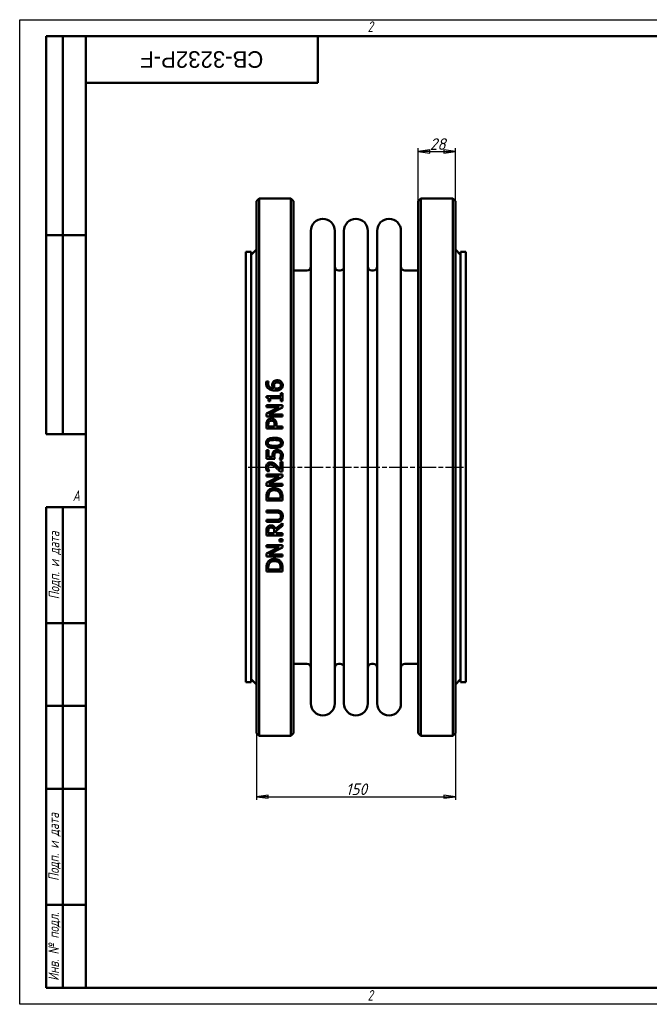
# Model space of a CAD drawing. Header units: millimetres. Extents: x 0 to 1050, y 0 to 742.
# Tile 1 of 2: x 0 to 475, y 0 to 742. Entities that reach past the tile are written whole.
import ezdxf
from ezdxf.enums import TextEntityAlignment as Align

# ---------------------------------------------------------------- set-up
doc = ezdxf.new("R2018")
doc.units = ezdxf.units.MM
doc.header["$LTSCALE"] = 2.5
doc.linetypes.add('CHAIN', pattern=[0.7087, 0.4724, -0.0591, 0.1181, -0.0591])
for name, color, linetype, lineweight in [('Видимый контур (ГОСТ)', 7, 'Continuous', 50), ('Кромка (ГОСТ)', 7, 'Continuous', 50), ('Обозначение (ГОСТ)', 7, 'Continuous', 25), ('Осевая линия (ГОСТ)', 7, 'Continuous', 25), ('Размер (ГОСТ)', 7, 'Continuous', 25), ('Эскизная геометрия (ГОСТ)', 7, 'Continuous', 50)]:
    doc.layers.add(name, color=color, linetype=linetype, lineweight=lineweight)
doc.styles.add('Альтернативный текст (ГОСТ)', font='arial.ttf', dxfattribs={"width": 0.8})
doc.styles.add('Обычный текст (ГОСТ)', font='GOST Common Italic.ttf')
doc.styles.add('Стиль текста110', font='GOST Common Italic.ttf', dxfattribs={"width": 0.8})
doc.styles.add('Стиль текста112', font='GOST Common Italic.ttf', dxfattribs={"width": 0.8})
doc.dimstyles.new('Обычный (ГОСТ)', dxfattribs={"dimscale": 2.5, "dimtxt": 3.5, "dimasz": 3.5, "dimexe": 1, "dimexo": 0, "dimgap": 0.5, "dimtad": 1, "dimtxsty": 'Обычный текст (ГОСТ)', "dimblk": 'Filled-1', "dimcen": 0.09, "dimdle": 15, "dimclrd": 256, "dimclre": 256, "dimclrt": 256, "dimazin": 2, "dimtfac": 0.714286, "dimtdec": 3, "dimtmove": 0, "dimatfit": 3, "dimfxl": 1, "dimtolj": 1, "dimlwd": 25, "dimlwe": 25, "dimarcsym": 0})

# ---------------------------------------------------------------- blocks, each defined once
blk = doc.blocks.new('Рамки ГОСТ - Рамка')
at = {"layer": 'Кромка (ГОСТ)', "lineweight": 25}
for p, q in [((0, 0), (0, 297)), ((0, 297), (420, 297)), ((420, 0), (0, 0))]:
    blk.add_line(p, q, dxfattribs=at)
at = {"layer": 'Кромка (ГОСТ)'}
for p, q in [((415, 292), (20, 292)), ((20, 292), (20, 5)), ((20, 5), (415, 5))]:
    blk.add_line(p, q, dxfattribs=at)
at = {"layer": 'Кромка (ГОСТ)', "char_height": 3.17, "attachment_point": 1, "style": 'Альтернативный текст (ГОСТ)'}
for s, insert, width in [('\\fGOST Common|b0|i1;{\\H3.1700;2}', (105, 296.5), 5.2328), ('\\fGOST Common|b0|i1;{\\H3.1700;A}', (16, 155), 5.1335), ('\\fGOST Common|b0|i1;{\\H3.1700;2}', (104.99, 4.3), 5.2328)]:
    blk.add_mtext(s, dxfattribs=dict(at, insert=insert, width=width))
blk = doc.blocks.new('ГОСТ - Доп. графы 1')
at = {"layer": 'Эскизная геометрия (ГОСТ)'}
for p, q in [((-12, 0), (-12, 145)), ((-12, 145), (0, 145)), ((-7, 145), (-7, 0)), ((-12, 110), (-7, 110)), ((-7, 110), (0, 110)), ((-12, 85), (-7, 85)), ((-7, 85), (0, 85)), ((-12, 60), (-7, 60)), ((-7, 60), (0, 60)), ((-12, 25), (-7, 25)), ((-7, 25), (0, 25)), ((0, 0), (-12, 0))]:
    blk.add_line(p, q, dxfattribs=at)
at = {"layer": 'Обозначение (ГОСТ)', "char_height": 3.17, "attachment_point": 5, "rotation": 90, "style": 'Альтернативный текст (ГОСТ)'}
for s, insert, width in [('\\fGOST Common|b0|i1;{\\H3.1700;Подп. и дата}', (-9.37, 127.41), 34.7679), ('\\fGOST Common|b0|i1;{\\H3.1700;Подп. и дата}', (-9.5, 42.47), 35.1486), ('\\fGOST Common|b0|i1;{\\H3.1700;Инв. № подл.}', (-9.5, 12.41), 24.9618)]:
    blk.add_mtext(s, dxfattribs=dict(at, insert=insert, width=width))
at = {"layer": 'Обозначение (ГОСТ)', "style": 'Стиль текста112'}
for tag, p in [('Подп._и_дата_2', (-3.53, 127.51)), ('Инв._номер_дубликата', (-3.41, 97.47)), ('Взамен_инв._номера', (-3.46, 72.53)), ('Подп._и_дата_1', (-3.42, 42.35)), ('ИНВЕНТАРНЫЙ_НОМЕР', (-3.33, 12.68))]:
    blk.add_attdef(tag, text='', height=3.17, rotation=90, dxfattribs=at).set_placement(p, align=Align.MIDDLE_CENTER)
blk = doc.blocks.new('ГОСТ - Доп. графы 2')
at = {"layer": 'Эскизная геометрия (ГОСТ)'}
for p, q in [((-12, 0), (-12, 120)), ((-12, 120), (0, 120)), ((-7, 0), (-7, 120)), ((-12, 60), (0, 60)), ((0, 0), (-12, 0))]:
    blk.add_line(p, q, dxfattribs=at)
at = {"layer": 'Обозначение (ГОСТ)', "style": 'Стиль текста112'}
for tag, p in [('Первичная_применяемость', (-3.65, 90.03)), ('Справочный_номер', (-3.55, 30.02))]:
    blk.add_attdef(tag, text='', height=3.17, rotation=90, dxfattribs=at).set_placement(p, align=Align.MIDDLE_CENTER)
blk = doc.blocks.new('ГОСТ - Доп. графы 3')
at = {"layer": 'Эскизная геометрия (ГОСТ)'}
for p, q in [((0, 0), (70, 0)), ((70, 0), (70, -14)), ((70, -14), (0, -14))]:
    blk.add_line(p, q, dxfattribs=at)
at = {"layer": 'Обозначение (ГОСТ)', "style": 'Стиль текста110'}
blk.add_attdef('ОБОЗНАЧЕНИЕ', text='', height=5, rotation=180, dxfattribs=at).set_placement((34.94, -6.97), align=Align.MIDDLE_CENTER)
blk = doc.blocks.new('Filled-1')
at = {"color": 0}
for p, q in [((0, 0), (-1, 0.143)), ((-1, 0.143), (-1, -0.143)), ((-1, 0), (0, 0)), ((-1, -0.143), (0, 0))]:
    blk.add_line(p, q, dxfattribs=at)
at = {"color": 0, "flags": 128}
blk.add_lwpolyline([(-1, -0.143), (0, 0), (-1, 0.143), (-1, -0.143)], dxfattribs=at)
at = {"color": 0}
blk.add_solid([(-1, -0.143), (0, 0), (-1, 0.143), (-1, -0.143)], dxfattribs=at)
blk = doc.blocks.new('*D9')
at = {"layer": 'Defpoints', "color": 0, "linetype": 'Continuous', "transparency": 16777216}
for p in [(178.64, 241.08), (328.64, 241.08), (328.64, 156.58)]:
    blk.add_point(p, dxfattribs=at)
at = {"layer": 'Размер (ГОСТ)', "linetype": 'Continuous', "lineweight": 25, "transparency": 16777216}
for p, q in [((178.64, 241.08), (178.64, 154.08)), ((328.64, 241.08), (328.64, 154.08)), ((187.39, 156.58), (319.89, 156.58))]:
    blk.add_line(p, q, dxfattribs=at)
at = {"layer": 'Размер (ГОСТ)', "linetype": 'Continuous', "lineweight": 25, "transparency": 16777216, "xscale": 8.75, "yscale": 8.75, "zscale": 8.75, "rotation": 180}
blk.add_blockref('Filled-1', (178.64, 156.58), dxfattribs=at)
at = {"layer": 'Размер (ГОСТ)', "linetype": 'Continuous', "lineweight": 25, "transparency": 16777216, "xscale": 8.75, "yscale": 8.75, "zscale": 8.75}
blk.add_blockref('Filled-1', (328.64, 156.58), dxfattribs=at)
at = {"layer": 'Размер (ГОСТ)', "linetype": 'Continuous', "lineweight": 25, "transparency": 16777216, "insert": (246.06, 166.58), "char_height": 8.75, "attachment_point": 1, "style": 'Обычный текст (ГОСТ)'}
blk.add_mtext('\\A1;150', dxfattribs=at)
blk = doc.blocks.new('*D13')
at = {"layer": 'Defpoints', "color": 0, "linetype": 'Continuous', "transparency": 16777216}
for p in [(328.64, 643.08), (300.64, 605.58), (328.64, 605.58)]:
    blk.add_point(p, dxfattribs=at)
at = {"layer": 'Размер (ГОСТ)', "linetype": 'Continuous', "lineweight": 25, "transparency": 16777216}
for p, q in [((300.64, 605.58), (300.64, 645.58)), ((309.39, 643.08), (319.89, 643.08)), ((328.64, 605.58), (328.64, 645.58))]:
    blk.add_line(p, q, dxfattribs=at)
at = {"layer": 'Размер (ГОСТ)', "linetype": 'Continuous', "lineweight": 25, "transparency": 16777216, "xscale": 8.75, "yscale": 8.75, "zscale": 8.75, "rotation": 180}
blk.add_blockref('Filled-1', (300.64, 643.08), dxfattribs=at)
at = {"layer": 'Размер (ГОСТ)', "linetype": 'Continuous', "lineweight": 25, "transparency": 16777216, "xscale": 8.75, "yscale": 8.75, "zscale": 8.75}
blk.add_blockref('Filled-1', (328.64, 643.08), dxfattribs=at)
at = {"layer": 'Размер (ГОСТ)', "linetype": 'Continuous', "lineweight": 25, "transparency": 16777216, "insert": (309.36, 653.08), "char_height": 8.75, "attachment_point": 1, "style": 'Обычный текст (ГОСТ)'}
blk.add_mtext('\\A1;28', dxfattribs=at)

msp = doc.modelspace()

# ---------------------------------------------------------------- linework, layer by layer
at = {"layer": 'Видимый контур (ГОСТ)'}
for p, q in [((178.641, 605.58), (180.641, 607.58)), ((178.641, 605.58), (178.641, 204.58)), ((180.641, 202.58), (180.641, 607.58)), ((180.641, 607.58), (204.641, 607.58)), ((204.641, 607.58), (204.641, 202.58)), ((206.641, 605.58), (204.641, 607.58)), ((206.641, 204.58), (206.641, 605.58)), ((300.641, 605.58), (302.641, 607.58)), ((300.641, 204.58), (300.641, 605.58)), ((302.641, 607.58), (326.641, 607.58)), ((302.641, 607.58), (302.641, 202.58)), ((326.641, 202.58), (326.641, 607.58)), ((328.641, 605.58), (326.641, 607.58)), ((328.641, 605.58), (328.641, 204.58)), ((219.641, 226.83), (219.641, 583.33)), ((237.641, 226.83), (237.641, 583.33)), ((244.641, 226.83), (244.641, 583.33)), ((262.641, 226.83), (262.641, 583.33)), ((269.641, 226.83), (269.641, 583.33)), ((287.641, 226.83), (287.641, 583.33)), ((170.641, 242.83), (170.641, 567.33)), ((170.641, 567.33), (174.641, 567.33)), ((174.641, 565.08), (178.641, 569.08)), ((174.641, 242.83), (174.641, 567.33)), ((332.641, 565.08), (328.641, 569.08)), ((332.641, 242.83), (332.641, 567.33)), ((332.641, 567.33), (336.641, 567.33)), ((336.641, 242.83), (336.641, 567.33)), ((206.641, 553.33), (216.641, 553.33)), ((240.641, 553.33), (241.641, 553.33)), ((265.641, 553.33), (266.641, 553.33)), ((290.641, 553.33), (300.641, 553.33)), ((186.121, 469.553), (187.668, 469.553)), ((187.668, 469.485), (187.668, 469.553)), ((196.954, 460.801), (196.954, 458.671)), ((196.954, 460.801), (198.18, 460.801)), ((198.18, 454.947), (198.18, 460.801)), ((186.141, 458.671), (186.141, 457.427)), ((186.141, 458.671), (196.954, 458.671)), ((188.912, 454.947), (187.813, 454.947)), ((188.912, 454.947), (188.912, 457.125)), ((196.954, 457.125), (188.912, 457.125)), ((196.954, 457.125), (196.954, 454.947)), ((198.18, 454.947), (196.954, 454.947)), ((186.18, 451.913), (198.18, 451.913)), ((186.18, 451.913), (186.18, 450.425)), ((195.681, 450.425), (186.18, 450.425)), ((195.681, 450.425), (186.18, 445.592)), ((186.18, 445.592), (186.18, 443.326)), ((187.833, 444.814), (198.18, 450.123)), ((198.18, 450.123), (198.18, 451.913)), ((198.18, 443.326), (186.18, 443.326)), ((187.833, 444.814), (198.18, 444.814)), ((198.18, 443.326), (198.18, 444.814)), ((186.18, 437.239), (186.18, 434.224)), ((198.18, 434.224), (186.18, 434.224)), ((187.561, 435.819), (187.561, 437.141)), ((187.561, 435.819), (192.345, 435.819)), ((192.345, 436.908), (192.345, 435.819)), ((193.706, 435.819), (193.706, 437.17)), ((193.706, 435.819), (198.18, 435.819)), ((198.18, 434.224), (198.18, 435.819)), ((186.18, 417.926), (186.18, 411.342)), ((186.18, 417.926), (187.59, 417.926)), ((187.59, 412.888), (187.59, 417.926)), ((192.364, 411.342), (186.18, 411.342)), ((187.59, 412.888), (190.789, 412.888)), ((196.05, 410.963), (196.05, 410.846)), ((197.752, 410.846), (196.05, 410.846)), ((196.789, 409.115), (198.18, 409.115)), ((196.789, 409.115), (196.789, 403.222)), ((198.18, 401.715), (198.18, 409.115)), ((188.358, 401.968), (186.646, 401.968)), ((188.358, 401.968), (188.358, 402.055)), ((198.18, 401.715), (196.478, 401.715)), ((186.18, 399.624), (186.18, 398.136)), ((186.18, 399.624), (198.18, 399.624)), ((195.681, 398.136), (186.18, 393.303)), ((195.681, 398.136), (186.18, 398.136)), ((187.833, 392.525), (198.18, 397.835)), ((198.18, 397.835), (198.18, 399.624)), ((186.18, 393.303), (186.18, 391.038)), ((198.18, 391.038), (186.18, 391.038)), ((187.833, 392.525), (198.18, 392.525)), ((198.18, 391.038), (198.18, 392.525)), ((186.18, 382.577), (186.18, 379.845)), ((198.18, 379.845), (186.18, 379.845)), ((187.561, 381.44), (187.561, 382.655)), ((187.561, 381.44), (196.799, 381.44)), ((196.799, 382.655), (196.799, 381.44)), ((198.18, 379.845), (198.18, 382.606)), ((186.18, 372.405), (193.668, 372.405)), ((186.18, 372.405), (186.18, 370.811)), ((193.706, 370.811), (186.18, 370.811)), ((186.18, 365.316), (186.18, 363.722)), ((186.18, 365.316), (193.668, 365.316)), ((193.668, 363.722), (186.18, 363.722)), ((186.18, 356.72), (186.18, 353.628)), ((187.561, 355.222), (187.561, 356.807)), ((192.073, 356.623), (192.073, 355.222)), ((198.18, 362.914), (192.958, 358.645)), ((193.405, 357.051), (198.18, 360.843)), ((193.405, 355.222), (193.405, 357.051)), ((198.18, 360.843), (198.18, 362.914)), ((198.18, 353.628), (186.18, 353.628)), ((187.561, 355.222), (192.073, 355.222)), ((193.405, 355.222), (198.18, 355.222)), ((195.885, 350.866), (195.885, 348.94)), ((195.885, 350.866), (198.18, 350.866)), ((198.18, 353.628), (198.18, 355.222)), ((198.18, 348.94), (198.18, 350.866)), ((186.18, 346.198), (186.18, 344.71)), ((186.18, 346.198), (198.18, 346.198)), ((195.681, 344.71), (186.18, 339.877)), ((195.681, 344.71), (186.18, 344.71)), ((187.833, 339.099), (198.18, 344.409)), ((198.18, 348.94), (195.885, 348.94)), ((198.18, 344.409), (198.18, 346.198)), ((186.18, 339.877), (186.18, 337.611)), ((198.18, 337.611), (186.18, 337.611)), ((187.833, 339.099), (198.18, 339.099)), ((198.18, 337.611), (198.18, 339.099)), ((186.18, 329.151), (186.18, 326.418)), ((187.561, 328.013), (187.561, 329.229)), ((187.561, 328.013), (196.799, 328.013)), ((196.799, 329.229), (196.799, 328.013)), ((198.18, 326.418), (198.18, 329.18)), ((198.18, 326.418), (186.18, 326.418)), ((206.641, 256.83), (216.641, 256.83)), ((240.641, 256.83), (241.641, 256.83)), ((265.641, 256.83), (266.641, 256.83)), ((290.641, 256.83), (300.641, 256.83)), ((174.641, 245.08), (178.641, 241.08)), ((332.641, 245.08), (328.641, 241.08)), ((170.641, 242.83), (174.641, 242.83)), ((332.641, 242.83), (336.641, 242.83)), ((178.641, 204.58), (180.641, 202.58)), ((180.641, 202.58), (204.641, 202.58)), ((206.641, 204.58), (204.641, 202.58)), ((300.641, 204.58), (302.641, 202.58)), ((302.641, 202.58), (326.641, 202.58)), ((328.641, 204.58), (326.641, 202.58))]:
    msp.add_line(p, q, dxfattribs=at)
for centre, radius, start, end in [((228.641, 583.33), 9, 0, 180), ((253.641, 583.33), 9, 0, 180), ((278.641, 583.33), 9, 0, 180), ((216.641, 556.33), 3, 270, 0), ((240.641, 556.33), 3, 180, 270), ((241.641, 556.33), 3, 270, 0), ((265.641, 556.33), 3, 180, 270), ((266.641, 556.33), 3, 270, 0), ((290.641, 556.33), 3, 180, 270), ((216.641, 253.83), 3, 0, 90), ((240.641, 253.83), 3, 90, 180), ((241.641, 253.83), 3, 0, 90), ((265.641, 253.83), 3, 90, 180), ((266.641, 253.83), 3, 0, 90), ((290.641, 253.83), 3, 90, 180), ((228.641, 226.83), 9, 180, 0), ((253.641, 226.83), 9, 180, 0), ((278.641, 226.83), 9, 180, 0)]:
    msp.add_arc(centre, radius, start, end, dxfattribs=at)
for points, knots in [([(185.956, 468.192), (185.956, 468.33), (185.96, 468.469), (185.975, 468.742), (185.987, 468.885), (186.027, 469.195), (186.064, 469.381), (186.121, 469.553)], [0, 0, 0, 0, 0.04373549, 0.04373549, 0.08623541, 0.08623541, 0.14451366, 0.14451366, 0.14451366, 0.14451366]), ([(187.891, 464.127), (187.455, 464.438), (187.089, 464.812), (186.593, 465.543), (186.381, 465.922), (186.032, 466.986), (185.956, 467.589), (185.956, 468.192)], [0, 0, 0, 0, 0.16332777, 0.16332777, 0.27361689, 0.27361689, 0.40429995, 0.40429995, 0.40429995, 0.40429995]), ([(187.668, 469.485), (187.598, 469.351), (187.542, 469.187), (187.385, 468.648), (187.347, 468.307), (187.347, 467.978)], [0, 0, 0, 0, 0.0471989, 0.0471989, 0.17777388, 0.17777388, 0.17777388, 0.17777388]), ([(187.347, 467.978), (187.347, 467.529), (187.415, 467.084), (187.733, 466.292), (187.953, 465.962), (188.5, 465.414), (188.864, 465.137), (190.013, 464.654), (190.693, 464.525), (191.353, 464.467)], [0, 0, 0, 0, 0.14157785, 0.14157785, 0.26697038, 0.26697038, 0.37941902, 0.37941902, 0.50550034, 0.50550034, 0.50550034, 0.50550034]), ([(190.517, 466.966), (190.517, 467.191), (190.528, 467.418), (190.567, 467.75), (190.584, 467.858), (190.656, 468.223), (190.723, 468.416), (190.92, 468.844), (191.066, 469.075), (191.227, 469.29)], [0, 0, 0, 0, 0.07073924, 0.07073924, 0.10521342, 0.10521342, 0.18781422, 0.18781422, 0.29554588, 0.29554588, 0.29554588, 0.29554588]), ([(191.227, 469.29), (191.385, 469.501), (191.567, 469.691), (192.061, 470.079), (192.338, 470.212), (192.834, 470.41), (193.136, 470.486), (193.723, 470.575), (194.007, 470.593), (194.29, 470.593)], [0, 0, 0, 0, 0.08176915, 0.08176915, 0.19266845, 0.19266845, 0.34605545, 0.34605545, 0.485074, 0.485074, 0.485074, 0.485074]), ([(192.267, 468.143), (192.158, 468.004), (192.071, 467.853), (191.853, 467.278), (191.849, 466.787), (191.849, 466.606)], [0, 0, 0, 0, 0.0548959, 0.0548959, 0.19282904, 0.19282904, 0.19282904, 0.19282904]), ([(194.358, 468.96), (194.086, 468.96), (193.806, 468.94), (193.217, 468.821), (192.959, 468.715), (192.557, 468.451), (192.401, 468.307), (192.267, 468.143)], [0, 0, 0, 0, 0.08151971, 0.08151971, 0.1805611, 0.1805611, 0.26054014, 0.26054014, 0.26054014, 0.26054014]), ([(194.29, 470.593), (194.584, 470.593), (194.877, 470.57), (195.718, 470.422), (196.141, 470.244), (196.767, 469.914), (197.054, 469.711), (197.304, 469.465)], [0, 0, 0, 0, 0.08825075, 0.08825075, 0.25677929, 0.25677929, 0.42726092, 0.42726092, 0.42726092, 0.42726092]), ([(197.12, 466.791), (197.12, 467.086), (197.072, 467.377), (196.854, 467.89), (196.705, 468.101), (196.356, 468.436), (196.141, 468.597), (195.59, 468.815), (195.348, 468.873), (194.859, 468.945), (194.607, 468.96), (194.358, 468.96)], [0, 0, 0, 0, 0.092841, 0.092841, 0.17470393, 0.17470393, 0.2416422, 0.2416422, 0.28869159, 0.28869159, 0.3362583, 0.3362583, 0.3362583, 0.3362583]), ([(197.304, 469.465), (197.535, 469.243), (197.735, 468.999), (198.055, 468.481), (198.17, 468.23), (198.379, 467.584), (198.433, 467.185), (198.433, 466.782)], [0, 0, 0, 0, 0.09860908, 0.09860908, 0.1896152, 0.1896152, 0.32426047, 0.32426047, 0.32426047, 0.32426047]), ([(192.909, 462.814), (192.363, 462.814), (191.814, 462.843), (190.629, 462.994), (189.971, 463.133), (188.824, 463.556), (188.336, 463.807), (187.891, 464.127)], [0, 0, 0, 0, 0.16374089, 0.16374089, 0.35854974, 0.35854974, 0.51976002, 0.51976002, 0.51976002, 0.51976002]), ([(191.353, 464.467), (191.195, 464.694), (191.054, 464.931), (190.877, 465.293), (190.826, 465.41), (190.668, 465.813), (190.517, 466.276), (190.517, 466.966)], [0, 0, 0, 0, 0.08551046, 0.08551046, 0.1255808, 0.1255808, 0.22049347, 0.22049347, 0.22049347, 0.22049347]), ([(191.849, 466.606), (191.849, 466.405), (191.865, 466.204), (191.934, 465.798), (191.986, 465.602), (192.172, 465.074), (192.326, 464.763), (192.51, 464.467)], [0, 0, 0, 0, 0.06348389, 0.06348389, 0.12954282, 0.12954282, 0.2360914, 0.2360914, 0.2360914, 0.2360914]), ([(192.51, 464.467), (192.622, 464.461), (192.735, 464.454), (192.894, 464.445), (193.031, 464.438), (193.269, 464.438)], [0, 0, 0, 0, 0.033700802, 0.033700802, 0.047718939, 0.047718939, 0.047718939, 0.047718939]), ([(197.343, 464.136), (197.117, 463.92), (196.86, 463.738), (196.178, 463.357), (195.772, 463.216), (195.087, 463.009), (194.639, 462.928), (193.771, 462.833), (193.337, 462.814), (192.909, 462.814)], [0, 0, 0, 0, 0.09603606, 0.09603606, 0.23679265, 0.23679265, 0.46752117, 0.46752117, 0.68895349, 0.68895349, 0.68895349, 0.68895349]), ([(193.269, 464.438), (193.654, 464.438), (194.056, 464.455), (195.198, 464.601), (195.634, 464.789), (196.129, 465.051), (196.296, 465.161), (196.439, 465.294)], [0, 0, 0, 0, 0.11568086, 0.11568086, 0.34510404, 0.34510404, 0.46912286, 0.46912286, 0.46912286, 0.46912286]), ([(196.439, 465.294), (196.588, 465.427), (196.725, 465.577), (196.883, 465.822), (196.97, 465.97), (197.093, 466.391), (197.12, 466.59), (197.12, 466.791)], [0, 0, 0, 0, 0.06135992, 0.06135992, 0.09050943, 0.09050943, 0.1155253, 0.1155253, 0.1155253, 0.1155253]), ([(198.433, 466.782), (198.433, 466.517), (198.411, 466.253), (198.314, 465.744), (198.243, 465.503), (198.057, 465.064), (197.949, 464.868), (197.681, 464.484), (197.522, 464.302), (197.343, 464.136)], [0, 0, 0, 0, 0.0832657, 0.0832657, 0.1627553, 0.1627553, 0.23386201, 0.23386201, 0.30956799, 0.30956799, 0.30956799, 0.30956799]), ([(187.813, 454.947), (187.813, 455.286), (187.794, 455.649), (187.652, 456.424), (187.53, 456.662), (187.362, 456.925), (187.254, 457.035), (186.987, 457.219), (186.832, 457.286), (186.499, 457.384), (186.319, 457.412), (186.141, 457.427)], [0, 0, 0, 0, 0.10512281, 0.10512281, 0.24349592, 0.24349592, 0.38099098, 0.38099098, 0.52687901, 0.52687901, 0.6811068, 0.6811068, 0.6811068, 0.6811068]), ([(186.18, 437.239), (186.18, 437.576), (186.193, 437.92), (186.256, 438.552), (186.303, 438.859), (186.49, 439.59), (186.668, 440.005), (186.928, 440.38)], [0, 0, 0, 0, 0.10242899, 0.10242899, 0.19303859, 0.19303859, 0.33075675, 0.33075675, 0.33075675, 0.33075675]), ([(186.928, 440.38), (187.082, 440.605), (187.26, 440.81), (187.741, 441.24), (188.003, 441.388), (188.426, 441.599), (188.704, 441.686), (189.256, 441.788), (189.528, 441.809), (189.797, 441.809)], [0, 0, 0, 0, 0.08272819, 0.08272819, 0.1948829, 0.1948829, 0.37518791, 0.37518791, 0.54159246, 0.54159246, 0.54159246, 0.54159246]), ([(188.018, 439.281), (187.889, 439.088), (187.794, 438.877), (187.661, 438.435), (187.561, 438), (187.561, 437.141)], [0, 0, 0, 0, 0.07031547, 0.07031547, 0.14029691, 0.14029691, 0.14029691, 0.14029691]), ([(189.846, 440.146), (189.576, 440.146), (189.304, 440.116), (188.796, 439.963), (188.619, 439.862), (188.307, 439.644), (188.148, 439.476), (188.018, 439.281)], [0, 0, 0, 0, 0.08093994, 0.08093994, 0.15921788, 0.15921788, 0.28589411, 0.28589411, 0.28589411, 0.28589411]), ([(189.797, 441.809), (190.106, 441.809), (190.412, 441.776), (191.143, 441.608), (191.615, 441.423), (192.189, 441.013), (192.331, 440.892), (192.462, 440.759)], [0, 0, 0, 0, 0.09268511, 0.09268511, 0.22530568, 0.22530568, 0.27331607, 0.27331607, 0.27331607, 0.27331607]), ([(191.625, 439.465), (191.502, 439.589), (191.367, 439.7), (191.018, 439.925), (190.829, 439.998), (190.398, 440.119), (190.119, 440.146), (189.846, 440.146)], [0, 0, 0, 0, 0.05272333, 0.05272333, 0.12509749, 0.12509749, 0.23816556, 0.23816556, 0.23816556, 0.23816556]), ([(192.345, 436.908), (192.345, 437.207), (192.334, 437.519), (192.27, 438.14), (192.219, 438.381), (192.118, 438.725), (192.05, 438.889), (191.868, 439.199), (191.757, 439.34), (191.625, 439.465)], [0, 0, 0, 0, 0.09082323, 0.09082323, 0.18955298, 0.18955298, 0.28672632, 0.28672632, 0.38532825, 0.38532825, 0.38532825, 0.38532825]), ([(192.462, 440.759), (192.747, 440.469), (192.983, 440.145), (193.404, 439.342), (193.507, 438.952), (193.668, 438.228), (193.706, 437.686), (193.706, 437.17)], [0, 0, 0, 0, 0.12290648, 0.12290648, 0.27530837, 0.27530837, 0.62465181, 0.62465181, 0.62465181, 0.62465181]), ([(185.937, 423.362), (185.937, 423.844), (186.006, 424.324), (186.33, 425.135), (186.538, 425.456), (187.055, 425.983), (187.401, 426.25), (188.556, 426.781), (189.278, 426.951), (190.692, 427.155), (191.45, 427.193), (192.18, 427.193)], [0, 0, 0, 0, 0.14515517, 0.14515517, 0.26267908, 0.26267908, 0.36709943, 0.36709943, 0.49458833, 0.49458833, 0.62794035, 0.62794035, 0.62794035, 0.62794035]), ([(192.189, 419.521), (190.999, 419.521), (189.796, 419.615), (187.998, 420.112), (187.499, 420.391), (186.844, 420.894), (186.584, 421.181), (186.219, 421.805), (186.105, 422.111), (185.965, 422.736), (185.937, 423.05), (185.937, 423.362)], [0, 0, 0, 0, 0.3572727, 0.3572727, 0.6322615, 0.6322615, 0.8836242, 0.8836242, 1.0935236, 1.0935236, 1.2931541, 1.2931541, 1.2931541, 1.2931541]), ([(188.514, 425.122), (188.239, 425.013), (187.979, 424.865), (187.565, 424.467), (187.468, 424.281), (187.364, 424.042), (187.328, 423.914), (187.279, 423.644), (187.269, 423.502), (187.269, 423.362)], [0, 0, 0, 0, 0.08851863, 0.08851863, 0.17260719, 0.17260719, 0.26073941, 0.26073941, 0.35378831, 0.35378831, 0.35378831, 0.35378831]), ([(187.269, 423.362), (187.269, 423.136), (187.296, 422.909), (187.439, 422.465), (187.547, 422.294), (187.771, 422.034), (187.894, 421.928), (188.185, 421.729), (188.357, 421.643), (188.533, 421.572)], [0, 0, 0, 0, 0.06793914, 0.06793914, 0.14041667, 0.14041667, 0.20590581, 0.20590581, 0.28226828, 0.28226828, 0.28226828, 0.28226828]), ([(192.18, 425.559), (191.489, 425.559), (190.74, 425.537), (189.736, 425.431), (189.093, 425.352), (188.514, 425.122)], [0, 0, 0, 0, 0.20716397, 0.20716397, 0.30222035, 0.30222035, 0.30222035, 0.30222035]), ([(192.18, 427.193), (193.098, 427.193), (194.088, 427.136), (195.969, 426.761), (196.556, 426.483), (197.295, 426.02), (197.608, 425.739), (198.06, 425.099), (198.206, 424.776), (198.394, 424.083), (198.433, 423.722), (198.433, 423.362)], [0, 0, 0, 0, 0.2756128, 0.2756128, 0.5743023, 0.5743023, 0.8588644, 0.8588644, 1.099146, 1.099146, 1.3405191, 1.3405191, 1.3405191, 1.3405191]), ([(195.836, 425.132), (195.501, 425.263), (195.126, 425.348), (194.051, 425.518), (193.122, 425.559), (192.18, 425.559)], [0, 0, 0, 0, 0.10801214, 0.10801214, 0.32723676, 0.32723676, 0.32723676, 0.32723676]), ([(198.433, 423.362), (198.433, 422.879), (198.364, 422.396), (198.044, 421.584), (197.839, 421.263), (197.308, 420.713), (196.957, 420.452), (195.868, 419.949), (195.194, 419.784), (193.779, 419.563), (192.966, 419.521), (192.189, 419.521)], [0, 0, 0, 0, 0.14548005, 0.14548005, 0.26235681, 0.26235681, 0.37519831, 0.37519831, 0.51151332, 0.51151332, 0.67324031, 0.67324031, 0.67324031, 0.67324031]), ([(195.807, 421.563), (196.086, 421.667), (196.35, 421.813), (196.788, 422.219), (196.891, 422.413), (196.996, 422.645), (197.037, 422.782), (197.089, 423.066), (197.1, 423.215), (197.1, 423.362)], [0, 0, 0, 0, 0.08955929, 0.08955929, 0.1794309, 0.1794309, 0.29232684, 0.29232684, 0.40929951, 0.40929951, 0.40929951, 0.40929951]), ([(197.1, 423.362), (197.1, 423.595), (197.071, 423.829), (196.927, 424.247), (196.825, 424.421), (196.58, 424.695), (196.46, 424.796), (196.175, 424.984), (196.008, 425.066), (195.836, 425.132)], [0, 0, 0, 0, 0.07015665, 0.07015665, 0.13313209, 0.13313209, 0.18040846, 0.18040846, 0.23548395, 0.23548395, 0.23548395, 0.23548395]), ([(188.533, 421.572), (188.897, 421.428), (189.307, 421.34), (190.361, 421.193), (191.27, 421.154), (192.189, 421.154)], [0, 0, 0, 0, 0.11762197, 0.11762197, 0.31978221, 0.31978221, 0.31978221, 0.31978221]), ([(190.721, 413.978), (190.721, 414.357), (190.74, 414.754), (190.854, 415.534), (190.935, 415.786), (191.129, 416.257), (191.285, 416.518), (191.47, 416.759)], [0, 0, 0, 0, 0.11378172, 0.11378172, 0.23637912, 0.23637912, 0.41686868, 0.41686868, 0.41686868, 0.41686868]), ([(191.47, 416.759), (191.662, 417.013), (191.888, 417.233), (192.58, 417.714), (192.985, 417.828), (193.584, 417.964), (193.984, 417.994), (194.368, 417.994)], [0, 0, 0, 0, 0.09574055, 0.09574055, 0.25291174, 0.25291174, 0.51575627, 0.51575627, 0.51575627, 0.51575627]), ([(192.189, 421.154), (192.855, 421.154), (193.625, 421.17), (194.565, 421.256), (195.175, 421.321), (195.807, 421.563)], [0, 0, 0, 0, 0.19979508, 0.19979508, 0.28143027, 0.28143027, 0.28143027, 0.28143027]), ([(194.358, 416.36), (193.99, 416.36), (193.626, 416.317), (193.239, 416.157), (193.093, 416.09), (192.819, 415.886), (192.717, 415.789), (192.627, 415.679)], [0, 0, 0, 0, 0.11024652, 0.11024652, 0.14100285, 0.14100285, 0.16298265, 0.16298265, 0.16298265, 0.16298265]), ([(196.313, 415.747), (196.106, 415.92), (195.876, 416.053), (195.357, 416.256), (194.964, 416.36), (194.358, 416.36)], [0, 0, 0, 0, 0.08081936, 0.08081936, 0.16719452, 0.16719452, 0.16719452, 0.16719452]), ([(194.368, 417.994), (195.127, 417.994), (195.662, 417.834), (196.459, 417.532), (196.886, 417.277), (197.256, 416.934)], [0, 0, 0, 0, 0.22769859, 0.22769859, 0.55968945, 0.55968945, 0.55968945, 0.55968945]), ([(197.256, 416.934), (197.554, 416.657), (197.792, 416.333), (198.095, 415.746), (198.227, 415.444), (198.398, 414.696), (198.433, 414.342), (198.433, 413.987)], [0, 0, 0, 0, 0.12206303, 0.12206303, 0.19846263, 0.19846263, 0.26397868, 0.26397868, 0.26397868, 0.26397868]), ([(185.927, 405.041), (185.927, 405.594), (185.999, 406.157), (186.384, 407.158), (186.634, 407.48), (187.103, 407.97), (187.411, 408.187), (187.981, 408.436), (188.207, 408.503), (188.698, 408.598), (188.961, 408.619), (189.223, 408.619)], [0, 0, 0, 0, 0.16602744, 0.16602744, 0.32139019, 0.32139019, 0.5250387, 0.5250387, 0.65048389, 0.65048389, 0.78957338, 0.78957338, 0.78957338, 0.78957338]), ([(189.223, 408.619), (189.662, 408.619), (190.102, 408.572), (190.743, 408.394), (191.157, 408.268), (191.625, 407.997)], [0, 0, 0, 0, 0.13155671, 0.13155671, 0.1992881, 0.1992881, 0.1992881, 0.1992881]), ([(190.789, 412.888), (190.766, 413.062), (190.749, 413.237), (190.731, 413.543), (190.721, 413.758), (190.721, 413.978)], [0, 0, 0, 0, 0.052626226, 0.052626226, 0.092206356, 0.092206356, 0.092206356, 0.092206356]), ([(192.627, 415.679), (192.476, 415.509), (192.364, 415.314), (192.129, 414.698), (192.073, 414.189), (192.073, 413.715)], [0, 0, 0, 0, 0.06836947, 0.06836947, 0.19793975, 0.19793975, 0.19793975, 0.19793975]), ([(192.073, 413.715), (192.073, 413.386), (192.092, 413.059), (192.185, 412.254), (192.293, 411.668), (192.364, 411.342)], [0, 0, 0, 0, 0.09871016, 0.09871016, 0.24303347, 0.24303347, 0.24303347, 0.24303347]), ([(196.05, 410.963), (196.152, 411.102), (196.257, 411.289), (196.438, 411.644), (196.557, 411.895), (196.692, 412.256)], [0, 0, 0, 0, 0.05162409, 0.05162409, 0.10189913, 0.10189913, 0.10189913, 0.10189913]), ([(197.042, 414.017), (197.042, 414.281), (197.003, 414.54), (196.903, 414.864), (196.871, 414.958), (196.768, 415.188), (196.697, 415.31), (196.524, 415.543), (196.424, 415.651), (196.313, 415.747)], [0, 0, 0, 0, 0.07948712, 0.07948712, 0.10199231, 0.10199231, 0.13133167, 0.13133167, 0.16173304, 0.16173304, 0.16173304, 0.16173304]), ([(196.692, 412.256), (196.778, 412.505), (196.859, 412.765), (196.974, 413.218), (197.042, 413.524), (197.042, 414.017)], [0, 0, 0, 0, 0.07904193, 0.07904193, 0.14035099, 0.14035099, 0.14035099, 0.14035099]), ([(198.433, 413.987), (198.433, 413.598), (198.403, 413.21), (198.255, 412.25), (198.072, 411.496), (197.752, 410.846)], [0, 0, 0, 0, 0.11701208, 0.11701208, 0.29177407, 0.29177407, 0.29177407, 0.29177407]), ([(186.646, 401.968), (186.47, 402.327), (186.319, 402.795), (186.093, 403.613), (185.927, 404.271), (185.927, 405.041)], [0, 0, 0, 0, 0.12012504, 0.12012504, 0.21929828, 0.21929828, 0.21929828, 0.21929828]), ([(187.804, 406.393), (187.643, 406.206), (187.525, 405.995), (187.384, 405.58), (187.317, 405.309), (187.317, 404.924)], [0, 0, 0, 0, 0.07386204, 0.07386204, 0.13150751, 0.13150751, 0.13150751, 0.13150751]), ([(187.317, 404.924), (187.317, 404.632), (187.355, 404.344), (187.456, 403.93), (187.535, 403.612), (187.697, 403.222)], [0, 0, 0, 0, 0.08765769, 0.08765769, 0.12770993, 0.12770993, 0.12770993, 0.12770993]), ([(187.697, 403.222), (187.787, 402.997), (187.895, 402.781), (188.13, 402.399), (188.24, 402.224), (188.358, 402.055)], [0, 0, 0, 0, 0.07275911, 0.07275911, 0.13458832, 0.13458832, 0.13458832, 0.13458832]), ([(189.311, 406.986), (189.01, 406.986), (188.705, 406.944), (188.338, 406.794), (188.211, 406.734), (187.978, 406.571), (187.886, 406.488), (187.804, 406.393)], [0, 0, 0, 0, 0.09022949, 0.09022949, 0.11897226, 0.11897226, 0.14165015, 0.14165015, 0.14165015, 0.14165015]), ([(193.59, 404.613), (192.844, 405.291), (191.965, 406.033), (191.033, 406.569), (190.708, 406.736), (189.974, 406.94), (189.645, 406.986), (189.311, 406.986)], [0, 0, 0, 0, 0.30229739, 0.30229739, 0.39119325, 0.39119325, 0.46075025, 0.46075025, 0.46075025, 0.46075025]), ([(191.625, 407.997), (191.985, 407.797), (192.325, 407.561), (192.999, 407.011), (193.343, 406.707), (193.677, 406.393)], [0, 0, 0, 0, 0.12342473, 0.12342473, 0.26105159, 0.26105159, 0.26105159, 0.26105159]), ([(196.478, 401.715), (196.057, 402.163), (195.63, 402.611), (194.753, 403.511), (194.297, 403.97), (193.59, 404.613)], [0, 0, 0, 0, 0.18443689, 0.18443689, 0.3772923, 0.3772923, 0.3772923, 0.3772923]), ([(193.677, 406.393), (194.251, 405.866), (194.812, 405.309), (195.527, 404.561), (195.856, 404.215), (196.372, 403.668), (196.589, 403.438), (196.789, 403.222)], [0, 0, 0, 0, 0.23351419, 0.23351419, 0.31045479, 0.31045479, 0.360316, 0.360316, 0.360316, 0.360316]), ([(186.18, 382.577), (186.18, 383.088), (186.197, 383.628), (186.309, 384.749), (186.398, 385.115), (186.616, 385.888), (186.828, 386.412), (187.133, 386.876)], [0, 0, 0, 0, 0.15417342, 0.15417342, 0.33921325, 0.33921325, 0.74734514, 0.74734514, 0.74734514, 0.74734514]), ([(187.133, 386.876), (187.398, 387.275), (187.711, 387.632), (188.544, 388.348), (189.016, 388.606), (189.812, 388.963), (190.276, 389.099), (191.225, 389.271), (191.709, 389.307), (192.189, 389.307)], [0, 0, 0, 0, 0.14412924, 0.14412924, 0.33006694, 0.33006694, 0.56175028, 0.56175028, 0.79191579, 0.79191579, 0.79191579, 0.79191579]), ([(192.17, 387.644), (191.586, 387.644), (190.99, 387.582), (189.997, 387.292), (189.588, 387.105), (188.838, 386.568), (188.526, 386.227), (188.28, 385.825)], [0, 0, 0, 0, 0.17527598, 0.17527598, 0.31045174, 0.31045174, 0.45218995, 0.45218995, 0.45218995, 0.45218995]), ([(196.001, 385.971), (195.804, 386.264), (195.569, 386.524), (195.053, 386.939), (194.709, 387.166), (193.898, 387.453), (193.567, 387.527), (192.885, 387.624), (192.525, 387.644), (192.17, 387.644)], [0, 0, 0, 0, 0.10638228, 0.10638228, 0.19907199, 0.19907199, 0.25796734, 0.25796734, 0.32050424, 0.32050424, 0.32050424, 0.32050424]), ([(192.189, 389.307), (192.831, 389.307), (193.467, 389.23), (195.048, 388.784), (195.738, 388.339), (196.573, 387.676), (196.927, 387.295), (197.217, 386.856)], [0, 0, 0, 0, 0.19253981, 0.19253981, 0.49298134, 0.49298134, 0.78608044, 0.78608044, 0.78608044, 0.78608044]), ([(197.217, 386.856), (197.476, 386.444), (197.69, 386.007), (197.973, 385.14), (198.18, 384.34), (198.18, 382.606)], [0, 0, 0, 0, 0.14643165, 0.14643165, 0.27454517, 0.27454517, 0.27454517, 0.27454517]), ([(188.28, 385.825), (188.094, 385.51), (187.945, 385.179), (187.698, 384.407), (187.561, 383.775), (187.561, 382.655)], [0, 0, 0, 0, 0.11011434, 0.11011434, 0.24422594, 0.24422594, 0.24422594, 0.24422594]), ([(196.799, 382.655), (196.799, 382.999), (196.785, 383.349), (196.722, 384.012), (196.67, 384.371), (196.471, 385.15), (196.277, 385.579), (196.001, 385.971)], [0, 0, 0, 0, 0.10391953, 0.10391953, 0.20111948, 0.20111948, 0.34407745, 0.34407745, 0.34407745, 0.34407745]), ([(193.668, 372.405), (194.219, 372.405), (194.794, 372.369), (195.888, 372.16), (196.221, 372.021), (196.766, 371.75), (197.065, 371.53), (197.324, 371.258)], [0, 0, 0, 0, 0.16550662, 0.16550662, 0.33393468, 0.33393468, 0.60849551, 0.60849551, 0.60849551, 0.60849551]), ([(197.324, 371.258), (197.594, 370.983), (197.816, 370.675), (198.165, 369.974), (198.259, 369.64), (198.402, 368.937), (198.433, 368.49), (198.433, 368.059)], [0, 0, 0, 0, 0.11644326, 0.11644326, 0.23765812, 0.23765812, 0.42208216, 0.42208216, 0.42208216, 0.42208216]), ([(193.668, 365.316), (194.455, 365.316), (194.874, 365.386), (195.245, 365.457), (195.411, 365.504), (195.754, 365.636), (195.927, 365.725), (196.089, 365.832)], [0, 0, 0, 0, 0.23615505, 0.23615505, 0.43565909, 0.43565909, 0.66097887, 0.66097887, 0.66097887, 0.66097887]), ([(197.324, 364.869), (197.115, 364.657), (196.882, 364.474), (196.273, 364.116), (195.944, 364.009), (195.376, 363.858), (195.038, 363.804), (194.362, 363.735), (194.012, 363.722), (193.668, 363.722)], [0, 0, 0, 0, 0.09022221, 0.09022221, 0.21335672, 0.21335672, 0.37600833, 0.37600833, 0.54341796, 0.54341796, 0.54341796, 0.54341796]), ([(196.089, 370.295), (195.922, 370.405), (195.745, 370.496), (195.349, 370.647), (195.119, 370.705), (194.444, 370.795), (194.064, 370.811), (193.706, 370.811)], [0, 0, 0, 0, 0.06030644, 0.06030644, 0.12733428, 0.12733428, 0.20156488, 0.20156488, 0.20156488, 0.20156488]), ([(197.071, 368.059), (197.071, 368.303), (197.051, 368.548), (196.948, 369.086), (196.863, 369.306), (196.718, 369.621), (196.625, 369.776), (196.389, 370.063), (196.249, 370.19), (196.089, 370.295)], [0, 0, 0, 0, 0.07447873, 0.07447873, 0.167001, 0.167001, 0.2680047, 0.2680047, 0.37385116, 0.37385116, 0.37385116, 0.37385116]), ([(196.089, 365.832), (196.303, 365.973), (196.482, 366.148), (196.746, 366.528), (196.864, 366.752), (197.039, 367.383), (197.071, 367.725), (197.071, 368.059)], [0, 0, 0, 0, 0.07734453, 0.07734453, 0.14048292, 0.14048292, 0.20636061, 0.20636061, 0.20636061, 0.20636061]), ([(198.433, 368.059), (198.433, 367.72), (198.411, 367.378), (198.306, 366.694), (198.227, 366.402), (198.044, 365.91), (197.936, 365.685), (197.666, 365.253), (197.507, 365.052), (197.324, 364.869)], [0, 0, 0, 0, 0.10327911, 0.10327911, 0.21118973, 0.21118973, 0.31032959, 0.31032959, 0.41181053, 0.41181053, 0.41181053, 0.41181053]), ([(186.18, 356.72), (186.18, 357.043), (186.188, 357.376), (186.237, 358.096), (186.277, 358.369), (186.386, 358.966), (186.561, 359.385), (186.812, 359.773)], [0, 0, 0, 0, 0.09976672, 0.09976672, 0.22244628, 0.22244628, 0.60244111, 0.60244111, 0.60244111, 0.60244111]), ([(186.812, 359.773), (186.947, 359.983), (187.104, 360.175), (187.542, 360.589), (187.784, 360.732), (188.157, 360.931), (188.414, 361.015), (188.928, 361.115), (189.184, 361.135), (189.437, 361.135)], [0, 0, 0, 0, 0.07612501, 0.07612501, 0.18302855, 0.18302855, 0.36941672, 0.36941672, 0.54451863, 0.54451863, 0.54451863, 0.54451863]), ([(187.969, 358.713), (187.855, 358.541), (187.772, 358.353), (187.65, 357.951), (187.561, 357.559), (187.561, 356.807)], [0, 0, 0, 0, 0.06321408, 0.06321408, 0.12939301, 0.12939301, 0.12939301, 0.12939301]), ([(189.564, 359.472), (189.338, 359.472), (189.113, 359.446), (188.645, 359.311), (188.481, 359.21), (188.226, 359.034), (188.085, 358.885), (187.969, 358.713)], [0, 0, 0, 0, 0.06766182, 0.06766182, 0.1465093, 0.1465093, 0.30911803, 0.30911803, 0.30911803, 0.30911803]), ([(189.437, 361.135), (189.827, 361.135), (190.215, 361.091), (191.129, 360.829), (191.488, 360.586), (192.003, 360.177), (192.251, 359.91), (192.668, 359.309), (192.831, 358.985), (192.958, 358.645)], [0, 0, 0, 0, 0.11679899, 0.11679899, 0.28559345, 0.28559345, 0.50318898, 0.50318898, 0.71933885, 0.71933885, 0.71933885, 0.71933885]), ([(191.45, 358.791), (191.334, 358.914), (191.204, 359.021), (190.891, 359.217), (190.712, 359.294), (190.365, 359.394), (190.207, 359.425), (189.888, 359.464), (189.725, 359.472), (189.564, 359.472)], [0, 0, 0, 0, 0.05144562, 0.05144562, 0.1116072, 0.1116072, 0.15958278, 0.15958278, 0.20784045, 0.20784045, 0.20784045, 0.20784045]), ([(192.073, 356.623), (192.073, 356.847), (192.063, 357.073), (192.01, 357.596), (191.964, 357.814), (191.898, 358.079), (191.839, 358.234), (191.677, 358.531), (191.573, 358.668), (191.45, 358.791)], [0, 0, 0, 0, 0.06920919, 0.06920919, 0.16242503, 0.16242503, 0.30542811, 0.30542811, 0.45396681, 0.45396681, 0.45396681, 0.45396681]), ([(187.133, 333.449), (187.369, 333.806), (187.647, 334.133), (188.425, 334.839), (188.867, 335.092), (189.668, 335.493), (190.197, 335.658), (191.221, 335.844), (191.706, 335.88), (192.189, 335.88)], [0, 0, 0, 0, 0.1346002, 0.1346002, 0.32495457, 0.32495457, 0.63124775, 0.63124775, 0.89575135, 0.89575135, 0.89575135, 0.89575135]), ([(192.17, 334.217), (191.748, 334.217), (191.322, 334.185), (190.389, 334.008), (189.895, 333.837), (189.191, 333.41), (188.956, 333.223), (188.569, 332.82), (188.414, 332.617), (188.28, 332.399)], [0, 0, 0, 0, 0.1265899, 0.1265899, 0.28546387, 0.28546387, 0.3789755, 0.3789755, 0.45980692, 0.45980692, 0.45980692, 0.45980692]), ([(196.001, 332.545), (195.827, 332.803), (195.621, 333.039), (195.033, 333.546), (194.692, 333.717), (194.105, 333.973), (193.71, 334.075), (192.936, 334.194), (192.55, 334.217), (192.17, 334.217)], [0, 0, 0, 0, 0.09819351, 0.09819351, 0.24001905, 0.24001905, 0.47657615, 0.47657615, 0.69891975, 0.69891975, 0.69891975, 0.69891975]), ([(192.189, 335.88), (192.657, 335.88), (193.123, 335.84), (194.09, 335.65), (194.724, 335.463), (195.785, 334.868), (196.136, 334.619), (196.745, 334.057), (197, 333.758), (197.217, 333.43)], [0, 0, 0, 0, 0.14034522, 0.14034522, 0.29629875, 0.29629875, 0.38315924, 0.38315924, 0.46413419, 0.46413419, 0.46413419, 0.46413419]), ([(186.18, 329.151), (186.18, 329.643), (186.196, 330.163), (186.303, 331.299), (186.395, 331.671), (186.601, 332.424), (186.817, 332.968), (187.133, 333.449)], [0, 0, 0, 0, 0.15933887, 0.15933887, 0.36768124, 0.36768124, 0.91573037, 0.91573037, 0.91573037, 0.91573037]), ([(188.28, 332.399), (188.118, 332.124), (187.984, 331.837), (187.708, 331.053), (187.561, 330.387), (187.561, 329.229)], [0, 0, 0, 0, 0.10099939, 0.10099939, 0.26568599, 0.26568599, 0.26568599, 0.26568599]), ([(196.799, 329.229), (196.799, 329.566), (196.786, 329.909), (196.713, 330.691), (196.651, 330.991), (196.504, 331.645), (196.303, 332.114), (196.001, 332.545)], [0, 0, 0, 0, 0.10920438, 0.10920438, 0.25332355, 0.25332355, 0.73245261, 0.73245261, 0.73245261, 0.73245261]), ([(197.217, 333.43), (197.444, 333.068), (197.636, 332.689), (197.953, 331.82), (198.18, 330.992), (198.18, 329.18)], [0, 0, 0, 0, 0.13457135, 0.13457135, 0.29522738, 0.29522738, 0.29522738, 0.29522738])]:
    msp.add_open_spline(points, degree=3, knots=knots, dxfattribs=at)
at = {"layer": 'Осевая линия (ГОСТ)', "linetype": 'CHAIN', "ltscale": 11.993792}
msp.add_line((172.391, 405.08), (334.891, 405.08), dxfattribs=at)

# ---------------------------------------------------------------- block references
at = {"xscale": 2.5, "yscale": 2.5, "zscale": 2.5}
for name, p in [('Рамки ГОСТ - Рамка', (0, 0)), ('ГОСТ - Доп. графы 2', (50, 430)), ('ГОСТ - Доп. графы 1', (50, 12.5))]:
    msp.add_blockref(name, p, dxfattribs=at)
ref = msp.add_blockref('ГОСТ - Доп. графы 3', (50, 730), dxfattribs=dict(xscale=2.5, yscale=2.5, zscale=2.5))
lines = msp.add_mtext('CB-3232P-F', dxfattribs={"layer": 'Обозначение (ГОСТ)', "insert": (137.355, 712.581), "char_height": 12.5, "width": 175.3121, "attachment_point": 5, "rotation": 180, "style": 'Стиль текста110'})
ref.add_attrib('ОБОЗНАЧЕНИЕ', '', (137.355, 712.581)).embed_mtext(lines)

# ---------------------------------------------------------------- dimensions: what is measured, and where the dimension line sits
at = {"layer": 'Размер (ГОСТ)', "linetype": 'Continuous', "lineweight": 25}
for base, p1, p2, picture, middle in [((328.641, 643.08), (300.641, 605.58), (328.641, 605.58), '*D13', (315.641, 643.08)), ((328.641, 156.58), (178.641, 241.08), (328.641, 241.08), '*D9', (253.641, 156.58))]:
    dim = msp.add_linear_dim(base=base, p1=p1, p2=p2, angle=180, dimstyle='Обычный (ГОСТ)', override={"dimgap": 0.5, "dimdec": 2, "dimtol": 0, "dimlim": 0, "dimtp": 0, "dimtm": 0, "dimtdec": 3, "dimtofl": 0, "dimatfit": 1}, dxfattribs=at)
    dim.commit()
    dim.dimension.update_dxf_attribs({"geometry": picture, "text_midpoint": middle, "dimtype": 160})

doc.saveas('drawing.dxf')
